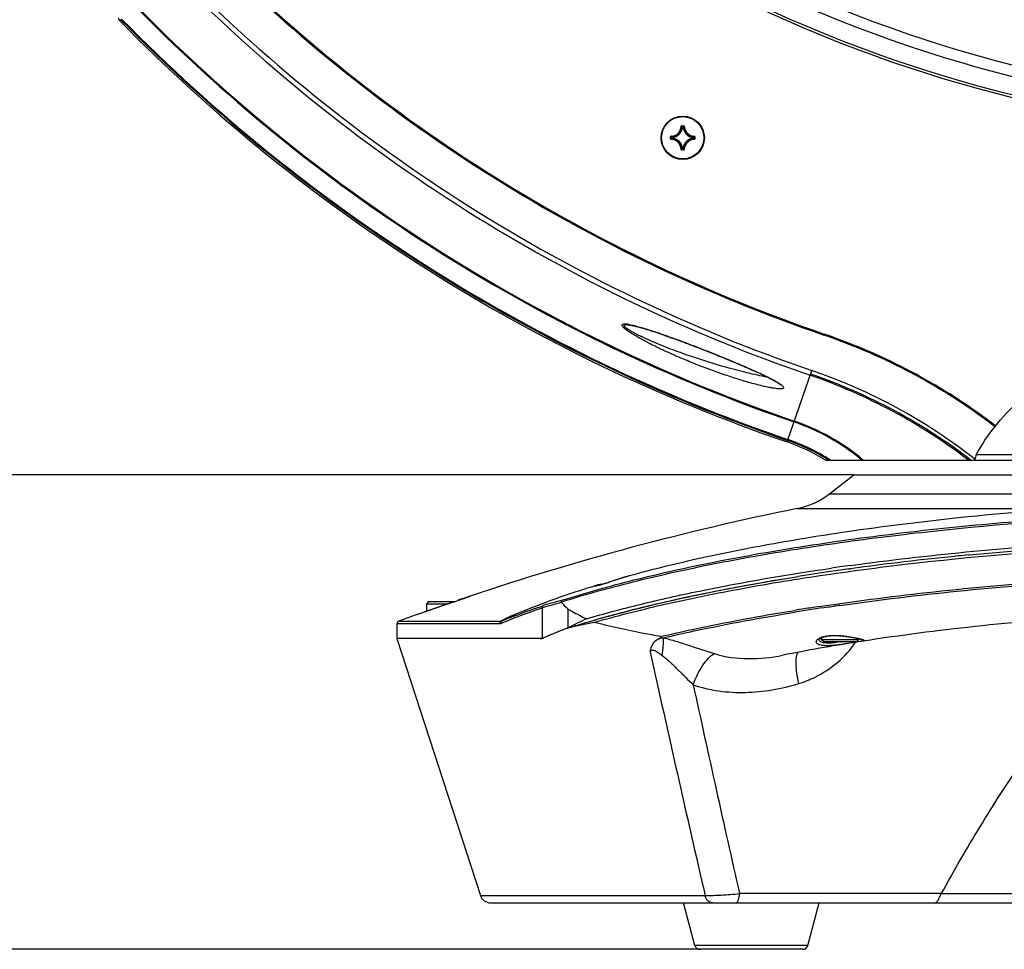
# Model space of a CAD drawing. Header units: millimetres. Extents: x 0 to 420, y 0 to 297.
# Tile 38 of 150: x 53 to 91, y 126 to 161. Entities that reach past the tile are written whole.
import ezdxf

# ---------------------------------------------------------------- set-up
doc = ezdxf.new("R2010")
doc.units = ezdxf.units.MM
doc.header["$LTSCALE"] = 23.1
doc.layers.get('0').update_dxf_attribs({"linetype": 'CONTINUOUS'})
for name, color, linetype in [('02___PRT_ALL_AXES', 7, 'CONTINUOUS'), ('03___PRT_ALL_CURVES', 7, 'CONTINUOUS'), ('06___PRT_ALL_SURFS', 7, 'CONTINUOUS'), ('AXES', 7, 'CONTINUOUS'), ('DIM_PILOTEES', 7, 'CONTINUOUS'), ('FASEN', 7, 'CONTINUOUS')]:
    doc.layers.add(name, color=color, linetype=linetype)
doc.styles.get("Standard").update_dxf_attribs({"font": 'txt', "width": 0.7})
doc.dimstyles.new('DIMSTYLE_1', dxfattribs={"dimtxt": 2.5, "dimasz": 3.5, "dimexe": 2, "dimexo": 0, "dimtad": 1, "dimdec": 0, "dimlfac": 5, "dimdsep": 46, "dimtxsty": 'Standard', "dimblk": '_FILLED', "dimblk1": '_FILLED', "dimblk2": '_FILLED', "dimcen": 0, "dimazin": 2, "dimtp": 0.3, "dimtm": 0.3, "dimtfac": 1, "dimtdec": 0, "dimtofl": 0, "dimtmove": 0, "dimatfit": 3, "dimldrblk": '_FILLED', "dimfxl": 0, "dimtolj": 1, "dimarcsym": 0})
doc.dimstyles.new('DIMSTYLE_2', dxfattribs={"dimtxt": 2.5, "dimasz": 3.5, "dimexe": 2, "dimexo": 0, "dimtad": 1, "dimdec": 0, "dimlfac": 5, "dimdsep": 46, "dimtxsty": 'Standard', "dimblk": '_FILLED', "dimblk1": '_FILLED', "dimblk2": '_FILLED', "dimcen": 0, "dimazin": 2, "dimtp": 0.8, "dimtm": 0.8, "dimtfac": 1, "dimtdec": 0, "dimtofl": 0, "dimtmove": 0, "dimatfit": 3, "dimldrblk": '_FILLED', "dimfxl": 0, "dimtolj": 1, "dimarcsym": 0})

# ---------------------------------------------------------------- blocks, each defined once
blk = doc.blocks.new('_FILLED')
at = {"color": 0, "linetype": 'ByBlock'}
blk.add_solid([(0, 0), (-1, 0.143), (-1, -0.143)], dxfattribs=at)
blk = doc.blocks.new('*D1')
at = {"layer": 'DIM_PILOTEES', "color": 2, "linetype": 'Continuous'}
for p, q in [((85.037, 144.193), (45.133, 144.193)), ((47.133, 144.193), (47.133, 135.213)), ((47.133, 126.233), (47.133, 135.213)), ((79.211, 126.233), (45.133, 126.233))]:
    blk.add_line(p, q, dxfattribs=at)
at = {"layer": 'DIM_PILOTEES', "color": 2, "linetype": 'Continuous', "xscale": 3.5, "yscale": 3.5, "zscale": 3.5}
for p, rotation in [((47.133, 144.193), 90), ((47.133, 126.233), 270)]:
    blk.add_blockref('_FILLED', p, dxfattribs=dict(at, rotation=rotation))
at = {"layer": 'DIM_PILOTEES', "color": 2, "linetype": 'Continuous', "insert": (44.008, 135.213), "char_height": 2.5, "width": 5.89286, "attachment_point": 2, "rotation": 90, "line_spacing_factor": 0.9}
blk.add_mtext('{\\ftxt;\\W0.0001;\\H0.0001;\\~}{\\ftxt;\\W1.5714285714;\\H2.5; }{\\ftxt;\\W0.0001;\\H0.0001;\\~}', dxfattribs=at)
blk = doc.blocks.new('*D2')
at = {"layer": 'DIM_PILOTEES', "color": 2, "linetype": 'Continuous'}
for p, q in [((67.557, 222.176), (40.133, 222.176)), ((42.133, 222.176), (42.133, 174.205)), ((42.133, 126.233), (42.133, 174.205)), ((81.157, 126.233), (40.133, 126.233))]:
    blk.add_line(p, q, dxfattribs=at)
at = {"layer": 'DIM_PILOTEES', "color": 2, "linetype": 'Continuous', "xscale": 3.5, "yscale": 3.5, "zscale": 3.5}
for p, rotation in [((42.133, 222.176), 90), ((42.133, 126.233), 270)]:
    blk.add_blockref('_FILLED', p, dxfattribs=dict(at, rotation=rotation))
at = {"layer": 'DIM_PILOTEES', "color": 2, "linetype": 'Continuous', "insert": (39.008, 174.205), "char_height": 2.5, "width": 8.83929, "attachment_point": 2, "rotation": 90, "line_spacing_factor": 0.9}
blk.add_mtext('{\\ftxt;\\W0.0001;\\H0.0001;\\~}{\\ftxt;\\W2.3571428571;\\H2.5; }{\\ftxt;\\W0.0001;\\H0.0001;\\~}', dxfattribs=at)
blk = doc.blocks.new('*D3')
at = {"layer": 'DIM_PILOTEES', "color": 2, "linetype": 'Continuous'}
for p, q in [((104.057, 254.425), (35.133, 254.425)), ((37.133, 254.425), (37.133, 190.329)), ((37.133, 126.233), (37.133, 190.329)), ((79.211, 126.233), (35.133, 126.233))]:
    blk.add_line(p, q, dxfattribs=at)
at = {"layer": 'DIM_PILOTEES', "color": 2, "linetype": 'Continuous', "xscale": 3.5, "yscale": 3.5, "zscale": 3.5}
for p, rotation in [((37.133, 254.425), 90), ((37.133, 126.233), 270)]:
    blk.add_blockref('_FILLED', p, dxfattribs=dict(at, rotation=rotation))
at = {"layer": 'DIM_PILOTEES', "color": 2, "linetype": 'Continuous', "insert": (34.008, 190.329), "char_height": 2.5, "width": 8.03571, "attachment_point": 2, "rotation": 90, "line_spacing_factor": 0.9}
blk.add_mtext('{\\ftxt;\\W0.0001;\\H0.0001;\\~}{\\ftxt;\\W2.1428571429;\\H2.5; }{\\ftxt;\\W0.0001;\\H0.0001;\\~}', dxfattribs=at)

msp = doc.modelspace()

# ---------------------------------------------------------------- linework, layer by layer
at = {"color": 7, "linetype": 'Continuous'}
for p, q in [((57.2969, 161.4244), (57.2464, 161.3879)), ((57.2466, 161.3881), (57.2464, 161.3879)), ((78.4978, 157.3931), (78.5077, 157.3928)), ((78.5177, 157.4125), (78.5177, 157.4025)), ((78.5177, 157.4125), (78.5965, 157.4125)), ((78.5177, 157.4025), (78.5965, 157.4025)), ((78.549, 157.3591), (78.5391, 157.3601)), ((78.549, 157.3591), (78.549, 157.3691)), ((78.549, 157.3691), (78.5651, 157.3691)), ((78.5491, 157.3591), (78.5651, 157.3591)), ((78.5651, 157.3591), (78.5651, 157.3691)), ((78.5651, 157.3591), (78.575, 157.3601)), ((78.5965, 157.4125), (78.5965, 157.4025)), ((78.6164, 157.3931), (78.6064, 157.3928)), ((78.0979, 156.9139), (78.0979, 156.9927)), ((78.0979, 156.9927), (78.1079, 156.9927)), ((78.0979, 156.9139), (78.1079, 156.9139)), ((78.1079, 156.9139), (78.1079, 156.9927)), ((78.1173, 157.0126), (78.1176, 157.0026)), ((78.1173, 156.894), (78.1176, 156.904)), ((78.1413, 156.9453), (78.1413, 156.9613)), ((78.1512, 156.9613), (78.1413, 156.9613)), ((78.1512, 156.9453), (78.1413, 156.9453)), ((78.1512, 156.9613), (78.1502, 156.9713)), ((78.1512, 156.9453), (78.1502, 156.9354)), ((78.1512, 156.9453), (78.1512, 156.9613)), ((78.9629, 156.9613), (78.9639, 156.9713)), ((78.9629, 156.9613), (78.9629, 156.9453)), ((78.9629, 156.9613), (78.9729, 156.9613)), ((78.9629, 156.9453), (78.9639, 156.9354)), ((78.9629, 156.9453), (78.9729, 156.9453)), ((78.9729, 156.9613), (78.9729, 156.9453)), ((78.9968, 157.0126), (78.9966, 157.0026)), ((78.9968, 156.894), (78.9966, 156.904)), ((79.0063, 156.9927), (79.0063, 156.9139)), ((79.0162, 156.9927), (79.0063, 156.9927)), ((79.0162, 156.9139), (79.0063, 156.9139)), ((79.0162, 156.9927), (79.0162, 156.9139)), ((78.4978, 156.5135), (78.5077, 156.5138)), ((78.5177, 156.4941), (78.5177, 156.5041)), ((78.5965, 156.5041), (78.5177, 156.5041)), ((78.549, 156.5475), (78.5391, 156.5465)), ((78.549, 156.5475), (78.549, 156.5375)), ((78.5651, 156.5375), (78.549, 156.5375)), ((78.5651, 156.5475), (78.5491, 156.5475)), ((78.5651, 156.5475), (78.5651, 156.5375)), ((78.5651, 156.5475), (78.575, 156.5465)), ((78.5965, 156.4941), (78.5965, 156.5041)), ((78.6164, 156.5135), (78.6064, 156.5138)), ((78.5965, 156.4941), (78.5177, 156.4941)), ((80.1874, 148.588), (80.2449, 148.5644)), ((80.2449, 148.5644), (80.3264, 148.5307)), ((80.3264, 148.5307), (80.4067, 148.4973)), ((80.4067, 148.4973), (80.4858, 148.4643)), ((80.4858, 148.4643), (80.5635, 148.4317)), ((82.5071, 145.4377), (83.4365, 148.1449)), ((117.45, 144.9533), (89.6641, 144.9533)), ((83.9583, 144.7533), (123.1547, 144.7533)), ((89.6086, 144.7533), (89.6086, 144.7771)), ((89.6116, 144.7869), (89.6144, 144.7847)), ((89.612, 144.7874), (89.6148, 144.7852)), ((84.1133, 143.481), (85.0371, 144.1933)), ((85.0371, 144.1933), (122.0771, 144.1933)), ((84.1133, 143.481), (98.6547, 143.481)), ((82.878, 142.9167), (92.9578, 142.9167)), ((89.3753, 141.1613), (89.4223, 141.1659)), ((89.3759, 141.1616), (89.4233, 141.1662)), ((89.3762, 141.1615), (89.4281, 141.1667)), ((89.3763, 141.1608), (89.4234, 141.1653)), ((89.4223, 141.1659), (89.5501, 141.1782)), ((89.4281, 141.1667), (89.5507, 141.1785)), ((84.8487, 140.632), (84.9078, 140.6402)), ((84.8495, 140.6324), (84.9087, 140.6405)), ((84.8498, 140.6322), (84.9094, 140.6402)), ((84.85, 140.6315), (84.9094, 140.6396)), ((84.9053, 140.7641), (84.9184, 140.7659)), ((84.9053, 140.7641), (84.9185, 140.7658)), ((75.718, 140.111), (75.679, 140.0984)), ((75.7589, 140.1244), (75.718, 140.111)), ((75.8015, 140.1384), (75.7589, 140.1244)), ((75.8458, 140.1531), (75.8015, 140.1384)), ((76.0148, 140.2092), (75.8458, 140.1531)), ((76.0669, 140.2263), (76.0148, 140.2092)), ((76.5411, 140.3714), (76.5327, 140.3691)), ((82.9194, 140.3464), (82.931, 140.3483)), ((82.9196, 140.3464), (82.931, 140.3483)), ((75.2723, 140.0036), (75.2725, 140.0037)), ((75.679, 140.0984), (75.6418, 140.0865)), ((68.5376, 138.9199), (69.9149, 139.3974)), ((69.8644, 139.38), (69.7981, 139.357)), ((69.8644, 139.38), (70.4819, 139.5933)), ((70.4819, 139.5933), (70.5135, 139.6043)), ((70.4819, 139.5933), (70.5136, 139.6043)), ((70.5135, 139.6043), (70.5138, 139.6043)), ((70.5136, 139.6043), (70.5157, 139.605)), ((70.5138, 139.6043), (70.5157, 139.605)), ((68.8571, 139.3173), (68.8571, 139.0309)), ((69.0047, 139.0821), (69.0661, 139.1034)), ((69.244, 139.1651), (69.1776, 139.1421)), ((69.381, 139.2126), (69.244, 139.1651)), ((69.3328, 139.1959), (69.4029, 139.2202)), ((69.5211, 139.2611), (69.381, 139.2126)), ((69.4735, 139.2447), (69.5442, 139.2691)), ((69.6145, 139.2935), (69.684, 139.3175)), ((73.2366, 139.1566), (73.2366, 138.0046)), ((74.2093, 139.1219), (74.2093, 138.3989)), ((83.7101, 139.207), (83.8138, 139.2226)), ((84.0642, 139.1881), (84.1163, 139.1958)), ((84.0651, 139.1878), (84.1175, 139.1953)), ((84.1163, 139.1958), (84.2937, 139.2216)), ((68.5277, 138.9165), (67.8067, 138.6556)), ((67.8067, 138.6556), (71.6886, 138.6556)), ((68.5277, 138.9165), (68.5474, 138.9233)), ((68.5277, 138.9165), (68.5299, 138.9172)), ((72.0057, 138.8165), (72.0056, 138.8165)), ((67.7411, 138.5616), (67.7411, 137.9974)), ((67.7411, 138.5616), (71.6301, 138.5616)), ((74.1978, 138.3921), (74.2093, 138.3989)), ((74.1978, 138.3921), (74.2144, 138.3973)), ((74.1978, 138.3921), (74.2147, 138.3972)), ((74.2093, 138.3989), (74.213, 138.4008)), ((73.2366, 137.9974), (67.7411, 137.9974)), ((73.2954, 138.024), (73.2985, 138.024)), ((83.8143, 137.9533), (83.8143, 138.0332)), ((85.2143, 137.9533), (85.2143, 137.9939)), ((84.5226, 137.8683), (84.5153, 137.8671)), ((85.146, 137.8627), (85.1006, 137.8554)), ((82.3468, 137.3664), (82.3469, 137.3665)), ((70.9018, 128.2697), (79.4031, 128.2697)), ((88.3421, 128.3411), (80.7054, 128.3411)), ((88.3421, 128.3411), (88.3433, 128.3433)), ((88.3433, 128.3433), (93.9028, 128.3433)), ((71.2822, 127.9933), (135.8319, 127.9933)), ((79.0176, 126.382), (78.5898, 127.9933)), ((83.2965, 126.382), (83.7243, 127.9933)), ((83.2965, 126.382), (79.0176, 126.382)), ((83.1032, 126.2333), (79.2109, 126.2333))]:
    msp.add_line(p, q, dxfattribs=at)
for points in [[(57.2969, 161.4244), (57.2714, 161.4061), (57.2543, 161.3936)], [(76.4557, 149.8803), (76.4631, 149.88), (76.4759, 149.8792), (76.4904, 149.8779), (76.5062, 149.8761), (76.5234, 149.8739), (76.5417, 149.8712), (76.5611, 149.8681), (76.5815, 149.8645), (76.6028, 149.8606), (76.625, 149.8562), (76.648, 149.8515), (76.6717, 149.8464), (76.6961, 149.8409), (76.7213, 149.8351), (76.747, 149.8289), (76.7734, 149.8224), (76.8004, 149.8156), (76.828, 149.8085), (76.856, 149.801), (76.8846, 149.7934), (76.9137, 149.7854), (76.9432, 149.7771), (76.9732, 149.7686), (77.0036, 149.7599), (77.0344, 149.7509), (77.0656, 149.7417), (77.0972, 149.7323), (77.1291, 149.7226), (77.1614, 149.7128), (77.194, 149.7027), (77.2269, 149.6924), (77.2602, 149.682), (77.2937, 149.6713), (77.3275, 149.6605), (77.3616, 149.6495), (77.396, 149.6383), (77.4306, 149.627), (77.4655, 149.6155), (77.5007, 149.6038), (77.5361, 149.592), (77.5719, 149.58), (77.608, 149.5678), (77.6445, 149.5553), (77.6815, 149.5427), (77.7189, 149.5299), (77.7567, 149.5168), (77.7951, 149.5035), (77.8341, 149.4899), (77.8736, 149.476), (77.9137, 149.4619), (77.9544, 149.4475), (77.9958, 149.4328), (78.038, 149.4177), (78.0808, 149.4024), (78.1245, 149.3867), (78.169, 149.3706), (78.2145, 149.3541), (78.2613, 149.337), (78.3091, 149.3195), (78.3582, 149.3015), (78.4083, 149.283), (78.4594, 149.2641), (78.5115, 149.2447), (78.5645, 149.225), (78.6183, 149.2048), (78.6728, 149.1843), (78.7281, 149.1635), (78.7839, 149.1423), (78.8404, 149.1209), (78.8974, 149.0991), (78.9549, 149.0771), (79.013, 149.0548), (79.0718, 149.0322), (79.1311, 149.0092), (79.1911, 148.9859), (79.2518, 148.9623), (79.3132, 148.9383), (79.3754, 148.914), (79.4383, 148.8892), (79.502, 148.8641), (79.5665, 148.8386), (79.6318, 148.8126), (79.698, 148.7862), (79.7651, 148.7594), (79.8331, 148.7321), (79.902, 148.7043), (79.9718, 148.676), (80.0427, 148.6472), (80.1145, 148.6179), (80.1874, 148.588)], [(80.5635, 148.4317), (80.6398, 148.3994), (80.6774, 148.3835), (80.7147, 148.3676), (80.7516, 148.3519), (80.7881, 148.3362), (80.8243, 148.3207), (80.86, 148.3053), (80.8954, 148.2901), (80.9304, 148.2749), (80.9649, 148.2599), (80.9991, 148.245), (81.0328, 148.2302), (81.0662, 148.2156), (81.0991, 148.2011), (81.1315, 148.1867), (81.1635, 148.1725), (81.1951, 148.1584), (81.2262, 148.1445), (81.2569, 148.1307), (81.2871, 148.1171), (81.3169, 148.1036), (81.3462, 148.0903), (81.3751, 148.0771), (81.4036, 148.064), (81.4317, 148.0511), (81.4594, 148.0382), (81.4867, 148.0255), (81.5136, 148.0129), (81.5402, 148.0004), (81.5665, 147.988), (81.5924, 147.9757), (81.6179, 147.9635), (81.6432, 147.9514), (81.6681, 147.9394), (81.6927, 147.9274), (81.717, 147.9155), (81.741, 147.9037), (81.7645, 147.892), (81.7878, 147.8804), (81.8106, 147.8689), (81.8331, 147.8575), (81.8551, 147.8463), (81.8768, 147.8351), (81.8981, 147.824), (81.9189, 147.8131), (81.9393, 147.8023), (81.9592, 147.7916), (81.9787, 147.7811), (81.9976, 147.7707), (82.0162, 147.7605), (82.0342, 147.7504), (82.0517, 147.7405), (82.0687, 147.7307), (82.0851, 147.7211), (82.101, 147.7117), (82.1164, 147.7025), (82.1311, 147.6934), (82.1453, 147.6846), (82.1589, 147.676), (82.1718, 147.6676), (82.184, 147.6595), (82.1956, 147.6516), (82.2064, 147.6441), (82.2165, 147.6369), (82.2257, 147.63), (82.2341, 147.6236), (82.2417, 147.6176), (82.2482, 147.6121), (82.2538, 147.6073), (82.2584, 147.6032), (82.2618, 147.5999), (82.2641, 147.5975), (82.2649, 147.5966)], [(76.3454, 140.3148), (76.3208, 140.3073), (76.2911, 140.2982), (76.2617, 140.289), (76.2327, 140.2799), (76.2041, 140.2708), (76.1759, 140.2618), (76.148, 140.2528), (76.1206, 140.2439), (76.0669, 140.2263)], [(76.5326, 140.3691), (76.4635, 140.3497), (76.3891, 140.328), (76.3454, 140.3148)], [(75.3287, 140.0186), (75.3154, 140.0154), (75.3029, 140.0123), (75.2913, 140.0092), (75.2804, 140.0061), (75.2723, 140.0036)], [(75.6418, 140.0865), (75.6064, 140.0753), (75.5894, 140.07), (75.5728, 140.0649), (75.5568, 140.06), (75.5411, 140.0552), (75.526, 140.0507), (75.5113, 140.0463), (75.4971, 140.0422), (75.4834, 140.0382), (75.4701, 140.0344), (75.4574, 140.0308), (75.4451, 140.0274), (75.4333, 140.0242), (75.422, 140.0212), (75.4112, 140.0183), (75.4009, 140.0156), (75.391, 140.0131), (75.3817, 140.0108), (75.3728, 140.0087), (75.3644, 140.0067), (75.3565, 140.0049), (75.3491, 140.0032), (75.3422, 140.0017), (75.3358, 140.0004), (75.3299, 139.9992), (75.3245, 139.9981), (75.3197, 139.9972), (75.3153, 139.9964), (75.3115, 139.9958), (75.3082, 139.9953), (75.3055, 139.9949), (75.3033, 139.9946), (75.3019, 139.9944), (75.3013, 139.9944)], [(75.5407, 140.0551), (75.5224, 140.0527), (75.4974, 140.0492), (75.4738, 140.0457), (75.4514, 140.0423), (75.4304, 140.0388), (75.4106, 140.0353), (75.392, 140.0319), (75.3745, 140.0285), (75.3582, 140.0252), (75.3429, 140.0219), (75.3287, 140.0186)], [(69.684, 139.3175), (69.8193, 139.3644), (69.8844, 139.3869)], [(70.2121, 139.5002), (70.1614, 139.4827), (70.0507, 139.4444)], [(70.1207, 139.4686), (70.1726, 139.4865), (70.2213, 139.5034)], [(70.3783, 139.5576), (70.3425, 139.5452), (70.3028, 139.5315), (70.2121, 139.5002)], [(70.2667, 139.519), (70.3087, 139.5335), (70.3472, 139.5468), (70.382, 139.5588)], [(70.3783, 139.5576), (70.4399, 139.5788), (70.4629, 139.5868), (70.4819, 139.5933)], [(70.5056, 139.6015), (70.4951, 139.5979), (70.4802, 139.5928), (70.4611, 139.5862), (70.4377, 139.5781)], [(68.9344, 139.0577), (68.8805, 139.039), (68.7828, 139.0051)], [(68.8388, 139.0245), (68.8908, 139.0426), (68.9462, 139.0618)], [(69.1132, 139.1198), (69.051, 139.0982), (68.9344, 139.0577)], [(69.0661, 139.1034), (69.1959, 139.1484), (69.2637, 139.1719)], [(69.7302, 139.3335), (69.6611, 139.3096), (69.5211, 139.2611)], [(83.7138, 137.9636), (83.7139, 137.9637), (83.7157, 137.9668), (83.7202, 137.9727), (83.7276, 137.9804), (83.7378, 137.9893), (83.7508, 137.9989), (83.7662, 138.0089), (83.7841, 138.0188), (83.804, 138.0286), (83.8258, 138.0381), (83.8493, 138.0472), (83.8743, 138.0557), (83.9007, 138.0637), (83.9283, 138.0711), (83.9571, 138.0779), (83.9867, 138.084), (84.0172, 138.0895), (84.0483, 138.0943), (84.0801, 138.0984), (84.1123, 138.102), (84.1449, 138.1049), (84.1778, 138.1073), (84.2109, 138.109), (84.2442, 138.1102), (84.2774, 138.111), (84.3107, 138.1112), (84.3438, 138.1109), (84.3767, 138.1103), (84.4095, 138.1092), (84.4419, 138.1078), (84.474, 138.1061), (84.5057, 138.104), (84.5371, 138.1017), (84.5679, 138.0991), (84.5983, 138.0963), (84.6283, 138.0932), (84.6576, 138.0901), (84.6865, 138.0867), (84.7148, 138.0832), (84.7425, 138.0796), (84.7696, 138.076), (84.7962, 138.0722), (84.8221, 138.0684), (84.8475, 138.0645), (84.8722, 138.0606), (84.8964, 138.0567), (84.9199, 138.0527), (84.9427, 138.0488), (84.965, 138.0449), (84.9867, 138.041), (85.0077, 138.0371), (85.0281, 138.0332), (85.0478, 138.0294), (85.067, 138.0257), (85.0855, 138.0219), (85.1034, 138.0183), (85.1207, 138.0147), (85.1374, 138.0111), (85.1535, 138.0077), (85.1689, 138.0043), (85.1838, 138.001), (85.198, 137.9977), (85.2117, 137.9945), (85.2247, 137.9914), (85.2371, 137.9884), (85.2489, 137.9855), (85.2602, 137.9827), (85.2708, 137.9799), (85.2808, 137.9773), (85.2902, 137.9747), (85.299, 137.9722), (85.3072, 137.9699), (85.3148, 137.9676), (85.3218, 137.9655), (85.3281, 137.9634), (85.3337, 137.9615), (85.3387, 137.9598), (85.3429, 137.9582), (85.3464, 137.9568), (85.3491, 137.9557), (85.3498, 137.9554)]]:
    msp.add_lwpolyline(points, dxfattribs=at)
msp.add_circle((78.5571, 156.9533), 0.82, dxfattribs=at)
for centre, radius, start, end in [((103.5571, 209.1533), 51, 219.79717, 320.20283), ((103.5571, 209.1533), 51.4243, 220.30785, 319.69215), ((103.5571, 209.1533), 52.2, 221.04368, 318.95632), ((103.5571, 209.1533), 52.1, 221.07939, 318.92061), ((103.5571, 206.7533), 60.5477, 224.851025, 251.052391), ((103.5571, 206.7533), 60.5077, 224.863399, 251.052391), ((103.5571, 206.7533), 62.1548, 224.384466, 251.052391), ((103.5571, 206.7533), 61.9659, 224.384465, 251.052391), ((103.5571, 206.7533), 64.0261, 224.633781, 251.052391), ((103.5571, 206.7533), 63.9909, 224.633781, 251.052391), ((57.3893, 161.5278), 0.2, 189.48756, 224.40926), ((103.5571, 206.7533), 64.7666, 224.417453, 251.052391), ((103.5571, 206.7533), 64.7307, 224.417006, 251.052391), ((78.1071, 157.4033), 0.3908, 271.50113, 358.49886), ((78.1071, 157.4033), 0.4008, 271.50107, 358.49892), ((78.1071, 157.4033), 0.4342, 275.70588, 354.29412), ((78.1071, 157.4033), 0.4442, 275.70547, 354.29471), ((78.5177, 157.3925), 0.0199, 89.95331, 178.49632), ((77.6643, 156.5511), 1.1916, 42.76151, 44.93996), ((77.6318, 156.5399), 1.2365, 42.11664, 44.239), ((78.5491, 157.3591), 0.0101, 90.46116, 173.833), ((79.4823, 156.5399), 1.2365, 135.76099, 137.88337), ((79.0071, 157.4033), 0.4442, 185.70546, 264.2947), ((79.4499, 156.5511), 1.1917, 135.06013, 137.2384), ((79.0071, 157.4033), 0.4342, 185.70588, 264.29412), ((79.0071, 157.4033), 0.4008, 181.50107, 268.49892), ((79.0071, 157.4033), 0.3908, 181.50113, 268.49887), ((78.1178, 156.9139), 0.0199, 179.94591, 268.51539), ((78.9705, 157.8785), 1.2365, 225.76099, 227.88337), ((78.9705, 156.0281), 1.2365, 132.11664, 134.239), ((78.1071, 156.5033), 0.3908, 1.50114, 88.49886), ((78.9593, 157.8462), 1.1917, 225.06013, 227.2384), ((78.9593, 156.0605), 1.1916, 132.76151, 134.93996), ((78.1071, 156.5033), 0.4008, 1.50107, 88.49892), ((78.1513, 156.9613), 0.0101, 96.167, 179.53884), ((78.1071, 156.5033), 0.4342, 5.70588, 84.29412), ((78.1071, 156.5033), 0.4442, 5.70547, 84.2947), ((79.0071, 156.5033), 0.4442, 95.7054, 174.29463), ((79.0071, 156.5033), 0.4342, 95.70588, 174.29412), ((79.0071, 156.5033), 0.4008, 91.50108, 178.49892), ((79.0071, 156.5033), 0.3908, 91.50113, 178.49887), ((78.1549, 157.8461), 1.1916, 312.76151, 314.93996), ((78.1549, 156.0605), 1.1916, 45.06004, 47.23849), ((78.1436, 157.8785), 1.2365, 312.11664, 314.239), ((78.1436, 156.0281), 1.2365, 45.761, 47.88336), ((78.9963, 156.9927), 0.0199, 359.94602, 88.51498), ((78.9963, 156.9139), 0.0199, 271.4969, 0.04933), ((78.5177, 156.5141), 0.0199, 181.45488, 270.06559), ((77.6642, 157.3556), 1.1917, 315.06013, 317.2384), ((77.6318, 157.3667), 1.2365, 315.76099, 317.88337), ((79.4823, 157.3667), 1.2365, 222.11664, 224.239), ((79.4499, 157.3555), 1.1916, 222.76151, 224.93996), ((78.5965, 156.514), 0.0199, 269.92548, 358.56799), ((76.3251, 148.8817), 1.0256, 82.55259, 84.9048), ((76.2773, 148.5079), 1.4024, 81.065, 82.59282), ((76.5001, 127.9568), 21.1577, 52.54878, 71.03769), ((76.5807, 128.1771), 21.112, 51.88473, 71.05048), ((80.1385, 138.5248), 8.1096, 50.17801, 71.08332), ((80.1376, 138.5264), 8.1436, 49.87465, 71.07331), ((76.4826, 127.812), 22.9, 52.66663, 54.24711), ((76.4943, 127.8701), 22.886, 52.59726, 53.86426), ((80.1345, 138.5265), 7.3688, 57.67438, 71.05239), ((80.1345, 138.5265), 7.4047, 57.2381, 71.05239), ((99.6969, 141.6941), 10.5489, 162.00339, 163.00702), ((82.2814, 145.8568), 3, 281.469, 307.63498), ((103.5571, 40.9933), 104, 101.469, 108.524238), ((100.0466, 30.1901), 111.4828, 95.696735, 97.804542), ((100.0463, 30.204), 111.4691, 95.697552, 97.804932), ((101.4174, 17.4676), 124.2788, 95.560144, 95.74361), ((101.418, 17.4493), 124.2967, 95.559936, 95.742832), ((97.9359, 45.5833), 95.9457, 97.839219, 99.005052), ((97.9432, 45.5227), 96.0065, 97.839111, 98.99601), ((98.4791, 41.5482), 100.1401, 98.020094, 98.206649), ((98.7613, 39.5439), 102.1642, 97.794758, 98.019972), ((78.7277, 132.4827), 8.1864, 106.43825, 106.91888), ((78.5121, 133.2112), 7.4267, 106.20481, 106.43384), ((78.3594, 133.7376), 6.8786, 105.80886, 106.20681), ((78.1928, 134.326), 6.267, 105.36125, 105.80904), ((86.1486, 101.3269), 39.9502, 105.47153, 107.7586), ((75.4108, 139.5522), 0.4722, 107.0585, 107.2068), ((79.2422, 119.1381), 20.9009, 104.61594, 106.69884), ((79.1921, 119.5046), 20.6074, 104.59671, 106.68511), ((80.908, 146.0732), 9.6537, 224.03757, 226.06019), ((97.2178, 49.5186), 90.6998, 98.924996, 99.150857), ((97.5277, 47.6626), 92.5105, 98.368265, 99.157631), ((97.5896, 47.1502), 93.0972, 98.573979, 98.924913), ((98.4372, 41.5479), 98.6924, 98.11378, 98.239346), ((67.8411, 138.5616), 0.1, 110.1057, 180), ((79.2196, 120.7644), 19.4054, 111.78459, 112.78029), ((87.1425, 113.0145), 28.4892, 115.42549, 116.99032), ((82.6332, 116.421), 23.5347, 111.00351, 113.37627), ((84.2673, 94.1661), 45.3594, 101.53172, 102.80435), ((73.1611, 138.3897), 0.3923, 270.01154, 275.51962), ((73.1602, 138.3988), 0.4015, 275.51882, 279.13691), ((73.159, 138.4064), 0.4092, 279.13241, 280.91915), ((73.1677, 138.31), 0.313, 282.70157, 285.41068), ((73.1648, 138.3204), 0.3238, 285.41267, 288.21628), ((73.1585, 138.3391), 0.3436, 288.24524, 293.47805), ((83.6385, 105.6373), 32.9053, 100.18306, 100.43454), ((83.366, 145.3964), 7.6165, 278.73391, 278.97894), ((84.8697, 139.6482), 1.6935, 281.75377, 282.03593), ((1104.2506, 364.2059), 1051.655, 192.4493032, 192.9645103), ((1130.1898, 365.1419), 1075.8681, 192.2837434, 192.7150315), ((71.2822, 128.3933), 0.4, 198, 270), ((79.2109, 126.4333), 0.2, 194.86828, 270), ((83.1032, 126.4333), 0.2, 270, 345.13172)]:
    msp.add_arc(centre, radius, start, end, dxfattribs=at)
msp.add_ellipse((103.5571, 134.1309), major_axis=(34.4584, 0), ratio=0.2361609, start_param=8.8728836, end_param=8.92967, dxfattribs=at)
for points, knots in [([(78.5077, 157.3928), (78.5078, 157.3953), (78.5099, 157.4005), (78.5152, 157.4025), (78.5177, 157.4025)], [0, 0, 0, 0, 0.500008, 1, 1, 1, 1]), ([(78.5651, 157.3691), (78.5675, 157.3691), (78.5724, 157.3672), (78.5748, 157.3625), (78.575, 157.3601)], [0, 0, 0, 0, 0.4999439, 1, 1, 1, 1]), ([(78.6164, 157.3931), (78.6162, 157.3981), (78.6119, 157.4084), (78.6015, 157.4125), (78.5965, 157.4125)], [0, 0, 0, 0, 0.4999908, 1, 1, 1, 1]), ([(78.5965, 157.4025), (78.599, 157.4025), (78.6042, 157.4005), (78.6064, 157.3953), (78.6064, 157.3928)], [0, 0, 0, 0, 0.5000089, 1, 1, 1, 1]), ([(78.1173, 157.0126), (78.1123, 157.0125), (78.102, 157.0081), (78.0979, 156.9977), (78.0979, 156.9927)], [0, 0, 0, 0, 0.4999952, 1, 1, 1, 1]), ([(78.1079, 156.9927), (78.1079, 156.9952), (78.1099, 157.0004), (78.1151, 157.0026), (78.1176, 157.0026)], [0, 0, 0, 0, 0.5000089, 1, 1, 1, 1]), ([(78.1176, 156.904), (78.1151, 156.904), (78.1099, 156.9062), (78.1079, 156.9114), (78.1079, 156.9139)], [0, 0, 0, 0, 0.500008, 1, 1, 1, 1]), ([(78.1502, 156.9354), (78.1479, 156.9356), (78.1432, 156.938), (78.1413, 156.9429), (78.1413, 156.9453)], [0, 0, 0, 0, 0.5000561, 1, 1, 1, 1]), ([(78.9639, 156.9713), (78.9663, 156.971), (78.971, 156.9687), (78.9729, 156.9637), (78.9729, 156.9613)], [0, 0, 0, 0, 0.5000561, 1, 1, 1, 1]), ([(78.9729, 156.9453), (78.9729, 156.9429), (78.971, 156.938), (78.9663, 156.9356), (78.9639, 156.9354)], [0, 0, 0, 0, 0.4999439, 1, 1, 1, 1]), ([(78.9966, 157.0026), (78.9991, 157.0026), (79.0043, 157.0004), (79.0063, 156.9952), (79.0063, 156.9927)], [0, 0, 0, 0, 0.500008, 1, 1, 1, 1]), ([(79.0063, 156.9139), (79.0063, 156.9114), (79.0043, 156.9062), (78.9991, 156.904), (78.9966, 156.904)], [0, 0, 0, 0, 0.5000088, 1, 1, 1, 1]), ([(78.5177, 156.5041), (78.5152, 156.5041), (78.5099, 156.5061), (78.5078, 156.5113), (78.5077, 156.5138)], [0, 0, 0, 0, 0.5000089, 1, 1, 1, 1]), ([(78.549, 156.5375), (78.5466, 156.5375), (78.5417, 156.5394), (78.5394, 156.5441), (78.5391, 156.5465)], [0, 0, 0, 0, 0.4999439, 1, 1, 1, 1]), ([(78.575, 156.5465), (78.5748, 156.5441), (78.5724, 156.5394), (78.5675, 156.5375), (78.5651, 156.5375)], [0, 0, 0, 0, 0.5000561, 1, 1, 1, 1]), ([(78.6064, 156.5138), (78.6064, 156.5113), (78.6042, 156.5061), (78.599, 156.5041), (78.5965, 156.5041)], [0, 0, 0, 0, 0.5000081, 1, 1, 1, 1]), ([(78.5835, 148.5739), (78.4513, 148.6295), (78.1881, 148.7431), (77.7976, 148.9209), (77.4143, 149.1059), (77.1028, 149.267), (76.8627, 149.4), (76.644, 149.529), (76.4505, 149.6537), (76.3125, 149.7719), (76.2695, 149.8286), (76.2591, 149.8599), (76.2658, 149.8792), (76.2809, 149.8941), (76.3131, 149.9039), (76.3605, 149.907), (76.3965, 149.905), (76.4162, 149.9032)], [0, 0, 0, 0, 0.1508873, 0.3015476, 0.451226, 0.5984792, 0.6703022, 0.7399496, 0.8653751, 0.9126456, 0.9291772, 0.9404655, 0.9450692, 0.9498964, 0.9622387, 0.9791281, 1, 1, 1, 1]), ([(78.6536, 148.7533), (78.5294, 148.7972), (78.282, 148.887), (77.9137, 149.0279), (77.5501, 149.1755), (77.252, 149.3047), (77.0193, 149.4123), (76.8507, 149.4943), (76.7151, 149.5647), (76.6121, 149.6222), (76.5402, 149.6647), (76.4745, 149.7067), (76.4177, 149.7475), (76.3781, 149.7808), (76.355, 149.8069), (76.3416, 149.8262), (76.3347, 149.8546), (76.3651, 149.8755), (76.4053, 149.8804), (76.4375, 149.881), (76.4556, 149.8803)], [0, 0, 0, 0, 0.145717, 0.2913386, 0.4364001, 0.5800248, 0.6507627, 0.7202073, 0.7874833, 0.8198151, 0.8508109, 0.8798845, 0.9061199, 0.9281489, 0.9370764, 0.9443928, 0.9546167, 0.9646677, 0.9798739, 1, 1, 1, 1]), ([(76.4951, 149.8933), (76.5592, 149.8833), (76.6937, 149.8546), (76.978, 149.78), (77.3544, 149.6633), (77.8196, 149.5055), (78.4604, 149.2753), (79.2698, 148.9674), (79.9163, 148.7087), (80.24, 148.5753)], [0, 0, 0, 0, 0.0490192, 0.103644, 0.2218269, 0.3463992, 0.4744151, 0.7357819, 1, 1, 1, 1]), ([(81.7616, 147.8934), (81.5065, 147.938), (80.9906, 148.0505), (79.9498, 148.3231), (79.1705, 148.5705), (78.6536, 148.7533)], [0, 0, 0, 0, 0.2407818, 0.4903571, 1, 1, 1, 1]), ([(82.3048, 147.5896), (82.3161, 147.5803), (82.3365, 147.5622), (82.3643, 147.5323), (82.3834, 147.4951), (82.3629, 147.4686), (82.3386, 147.4584), (82.3067, 147.4517), (82.2679, 147.4487), (82.2236, 147.4486), (82.1566, 147.452), (82.066, 147.4617), (81.9515, 147.4792), (81.7881, 147.5092), (81.5761, 147.5558), (81.316, 147.6211), (81.05, 147.6943), (80.7803, 147.7738), (80.5081, 147.8588), (80.1417, 147.9792), (79.682, 148.1404), (79.1313, 148.3488), (78.7659, 148.4972), (78.5835, 148.5739)], [0, 0, 0, 0, 0.0106979, 0.0195234, 0.0309916, 0.0358331, 0.0420256, 0.0499743, 0.0595186, 0.0703756, 0.0822826, 0.1084462, 0.1368352, 0.1667532, 0.2296283, 0.2951548, 0.3624126, 0.4308969, 0.5003008, 0.5704219, 0.7122768, 0.8556658, 1, 1, 1, 1]), ([(80.24, 148.5753), (80.4208, 148.5008), (80.7798, 148.3505), (81.2236, 148.1565), (81.5702, 147.9968), (81.8194, 147.8762), (82.0503, 147.7554), (82.1951, 147.6699), (82.2595, 147.624)], [0, 0, 0, 0, 0.262524, 0.5223921, 0.6501013, 0.7748499, 0.8939075, 1, 1, 1, 1]), ([(82.2595, 147.624), (82.2635, 147.6212), (82.2789, 147.61), (82.294, 147.5985), (82.3048, 147.5896)], [0, 0, 0, 0, 0.2609034, 1, 1, 1, 1]), ([(89.6641, 144.9533), (89.867, 145.3325), (90.3465, 146.0534), (90.945, 146.6772), (91.2662, 146.9633)], [0, 0, 0, 0, 0.4999492, 1, 1, 1, 1]), ([(73.9988, 139.4469), (74.8935, 139.7337), (76.8166, 140.2704), (79.8978, 140.9496), (83.3107, 141.5423), (87.0077, 142.0395), (90.9371, 142.434), (96.4755, 142.8194), (103.5571, 143.0074), (110.6386, 142.8194), (116.177, 142.434), (120.1065, 142.0395), (123.8035, 141.5423), (127.2164, 140.9496), (130.2975, 140.2704), (132.2207, 139.7337), (133.1154, 139.4469)], [0, 0, 0, 0, 0.0471966, 0.1002127, 0.158437, 0.2211518, 0.2875558, 0.3567824, 0.5000002, 0.6432179, 0.7124445, 0.7788484, 0.8415633, 0.8997874, 0.9528025, 1, 1, 1, 1]), ([(75.4916, 139.8294), (76.3898, 140.0791), (78.2934, 140.547), (81.3064, 141.1422), (84.5882, 141.6591), (89.3769, 142.2481), (95.7257, 142.7344), (103.5576, 142.9287), (111.3895, 142.7344), (117.7382, 142.248), (122.5269, 141.659), (125.8086, 141.1421), (128.8215, 140.5469), (130.725, 140.0789), (131.6232, 139.8292)], [0, 0, 0, 0, 0.049409, 0.1038392, 0.1627301, 0.2254464, 0.3595138, 0.500004, 0.6404937, 0.7745598, 0.8372751, 0.8961649, 0.9505933, 1, 1, 1, 1]), ([(75.1995, 138.6099), (76.0492, 138.8523), (77.8496, 139.3085), (80.6996, 139.8938), (83.805, 140.4078), (88.3463, 141.0039), (94.3911, 141.5192), (101.8909, 141.7779), (109.4648, 141.6765), (115.6649, 141.2903), (120.4025, 140.7952), (123.7035, 140.3487), (126.7793, 139.8256), (128.7423, 139.4119), (129.6786, 139.1904)], [0, 0, 0, 0, 0.0482862, 0.1014347, 0.1589456, 0.2202495, 0.3516792, 0.4902673, 0.6301592, 0.7654317, 0.8295494, 0.8904198, 0.9474238, 1, 1, 1, 1]), ([(84.9184, 140.7659), (86.367, 140.964), (89.3534, 141.3087), (93.9434, 141.6729), (98.7066, 141.8942), (103.5571, 141.9685), (108.4076, 141.8942), (113.1707, 141.6729), (117.7607, 141.3087), (120.7471, 140.964), (122.1957, 140.7659)], [0, 0, 0, 0, 0.1173534, 0.2412138, 0.3694909, 0.5, 0.6305091, 0.7587862, 0.8826466, 1, 1, 1, 1]), ([(89.5501, 141.1782), (91.8332, 141.3972), (96.4996, 141.7184), (103.5571, 141.8763), (110.6145, 141.7184), (115.281, 141.3972), (117.564, 141.1782)], [0, 0, 0, 0, 0.2452825, 0.5, 0.7547175, 1, 1, 1, 1]), ([(89.5507, 141.1785), (91.8336, 141.3976), (96.4999, 141.7187), (103.5571, 141.8766), (110.6142, 141.7187), (115.2805, 141.3976), (117.5634, 141.1785)], [0, 0, 0, 0, 0.2452821, 0.5, 0.7547179, 1, 1, 1, 1]), ([(74.9111, 138.7444), (75.5862, 138.9421), (77.005, 139.3198), (80.088, 140.0104), (82.5109, 140.4214), (84.1847, 140.6628)], [0, 0, 0, 0, 0.2227034, 0.4646237, 1, 1, 1, 1]), ([(83.8138, 139.2226), (85.228, 139.4343), (88.1539, 139.806), (92.6668, 140.21), (97.3777, 140.4725), (100.5763, 140.5494), (102.1935, 140.5634)], [0, 0, 0, 0, 0.2326033, 0.4796377, 0.736909, 1, 1, 1, 1]), ([(84.5078, 139.2524), (85.9806, 139.4624), (89.0239, 139.8274), (93.7098, 140.2128), (98.5855, 140.4472), (103.5569, 140.5259), (108.5283, 140.4472), (113.4039, 140.2129), (118.0899, 139.8274), (121.1332, 139.4624), (122.606, 139.2524)], [0, 0, 0, 0, 0.1168084, 0.2405837, 0.3690941, 0.4999992, 0.6309043, 0.7594151, 0.8831909, 1, 1, 1, 1]), ([(74.2146, 138.3975), (74.8431, 138.5957), (76.1678, 138.9753), (79.0606, 139.675), (81.3409, 140.0961), (82.9194, 140.3464)], [0, 0, 0, 0, 0.2214588, 0.4628869, 1, 1, 1, 1]), ([(76.3453, 140.3147), (76.1412, 140.2527), (75.8586, 140.155), (75.5174, 140.0453), (75.3774, 140.0063), (75.3191, 139.9937)], [0, 0, 0, 0, 0.5950552, 0.8336611, 1, 1, 1, 1]), ([(76.1256, 138.9492), (77.1857, 139.23), (79.4406, 139.7488), (81.7176, 140.156), (82.9184, 140.3464)], [0, 0, 0, 0, 0.4742562, 1, 1, 1, 1]), ([(75.3191, 139.9937), (75.3083, 139.9914), (75.2893, 139.9876), (75.2643, 139.9837), (75.2482, 139.9821), (75.2389, 139.9822), (75.2351, 139.9828), (75.2322, 139.9838), (75.2321, 139.9864), (75.2346, 139.9884), (75.2404, 139.9922), (75.2531, 139.9973), (75.2643, 140.0012), (75.2711, 140.0033)], [0, 0, 0, 0, 0.2489171, 0.4396685, 0.5716913, 0.6158977, 0.6460757, 0.6637538, 0.6761391, 0.696749, 0.7301189, 0.8377352, 1, 1, 1, 1]), ([(73.9636, 139.3734), (73.9635, 139.3722), (73.9639, 139.3682), (73.9662, 139.3646), (73.9681, 139.3626)], [0, 0, 0, 0, 0.2992335, 1, 1, 1, 1]), ([(73.9636, 139.3734), (73.9638, 139.388), (73.9697, 139.4162), (73.9879, 139.4391), (73.9988, 139.4469)], [0, 0, 0, 0, 0.5217977, 1, 1, 1, 1]), ([(71.665, 138.5688), (71.7876, 138.6202), (72.3058, 138.8309), (72.8323, 139.021), (73.2366, 139.1566)], [0, 0, 0, 0, 0.2377113, 1, 1, 1, 1]), ([(72.0178, 138.7841), (72.1175, 138.8239), (72.5334, 138.9864), (72.9541, 139.1363), (73.2755, 139.2444)], [0, 0, 0, 0, 0.2404494, 1, 1, 1, 1]), ([(73.2366, 139.1565), (73.2366, 139.1654), (73.236, 139.183), (73.2458, 139.2153), (73.2621, 139.2358), (73.2755, 139.2444)], [0, 0, 0, 0, 0.265757, 0.5227468, 1, 1, 1, 1]), ([(74.2093, 139.1219), (74.266, 139.0882), (74.4959, 138.9551), (74.7315, 138.8318), (74.9111, 138.7444)], [0, 0, 0, 0, 0.2481361, 1, 1, 1, 1]), ([(77.7202, 138.0747), (78.1167, 138.1678), (79.7983, 138.544), (81.4943, 138.8548), (82.7934, 139.0641)], [0, 0, 0, 0, 0.2363374, 1, 1, 1, 1]), ([(77.8211, 138.0243), (78.211, 138.1154), (79.8632, 138.4832), (81.529, 138.7883), (82.8046, 138.994)], [0, 0, 0, 0, 0.236608, 1, 1, 1, 1]), ([(71.6886, 138.6556), (71.6713, 138.6485), (71.6404, 138.6209), (71.6301, 138.5815), (71.6301, 138.5616)], [0, 0, 0, 0, 0.4850793, 1, 1, 1, 1]), ([(71.7058, 138.6562), (71.6919, 138.6479), (71.6685, 138.6209), (71.6635, 138.586), (71.665, 138.5688)], [0, 0, 0, 0, 0.4826292, 1, 1, 1, 1]), ([(72.0238, 138.8277), (71.9577, 138.7999), (71.8431, 138.7479), (71.7334, 138.6857), (71.6886, 138.6556)], [0, 0, 0, 0, 0.5700091, 1, 1, 1, 1]), ([(72.0056, 138.8165), (71.9455, 138.7904), (71.8427, 138.7421), (71.7448, 138.684), (71.7058, 138.6562)], [0, 0, 0, 0, 0.5775227, 1, 1, 1, 1]), ([(72.1888, 138.8928), (72.1745, 138.8875), (72.1191, 138.8666), (72.0642, 138.8447), (72.0238, 138.8277)], [0, 0, 0, 0, 0.2580993, 1, 1, 1, 1]), ([(74.2144, 138.3973), (74.3669, 138.4454), (75.0007, 138.6407), (75.6392, 138.8204), (76.1256, 138.9492)], [0, 0, 0, 0, 0.2411975, 1, 1, 1, 1]), ([(77.7202, 138.0747), (77.5022, 138.1127), (76.6571, 138.267), (75.8171, 138.451), (75.1995, 138.6099)], [0, 0, 0, 0, 0.2576335, 1, 1, 1, 1]), ([(77.6789, 137.9985), (77.589, 137.9562), (77.4535, 137.8671), (77.3479, 137.6731), (77.3291, 137.5563), (77.323, 137.4946)], [0, 0, 0, 0, 0.4597283, 0.713237, 1, 1, 1, 1]), ([(77.6789, 137.9985), (77.6886, 138.003), (77.7079, 138.0126), (77.7313, 138.0263), (77.7461, 138.0387), (77.7537, 138.0478), (77.7564, 138.0624), (77.738, 138.0712), (77.7262, 138.0737), (77.7202, 138.0747)], [0, 0, 0, 0, 0.2321686, 0.4656141, 0.5846615, 0.6471977, 0.720979, 0.868823, 1, 1, 1, 1]), ([(77.7745, 137.359), (77.7955, 137.4794), (77.8248, 137.7005), (77.8295, 137.9242), (77.8211, 138.0243)], [0, 0, 0, 0, 0.548904, 1, 1, 1, 1]), ([(77.8211, 138.0243), (77.9827, 137.9903), (78.3072, 137.9004), (78.948, 137.6901), (79.4302, 137.5256), (79.7534, 137.4255)], [0, 0, 0, 0, 0.2448337, 0.4984996, 1, 1, 1, 1]), ([(83.6107, 137.8725), (83.6103, 137.8836), (83.6162, 137.9149), (83.6513, 137.9623), (83.689, 137.9896), (83.7115, 138.0031)], [0, 0, 0, 0, 0.1930645, 0.5415093, 1, 1, 1, 1]), ([(85.1006, 137.8554), (85.0272, 137.8438), (84.871, 137.8189), (84.6294, 137.7814), (84.3793, 137.7476), (84.1403, 137.726), (83.9313, 137.7244), (83.7832, 137.7432), (83.6941, 137.7746), (83.6487, 137.8017), (83.6189, 137.8344), (83.6112, 137.8604), (83.6107, 137.8725)], [0, 0, 0, 0, 0.1434299, 0.305328, 0.4722005, 0.6306099, 0.7681461, 0.8754465, 0.9165725, 0.9497771, 0.9765889, 1, 1, 1, 1]), ([(83.7115, 138.0031), (83.7506, 138.0265), (83.8472, 138.0661), (84.0878, 138.1184), (84.4389, 138.1235), (84.8457, 138.0742), (85.1086, 138.0236), (85.2248, 137.9966)], [0, 0, 0, 0, 0.0887922, 0.2015632, 0.4786111, 0.7675399, 1, 1, 1, 1]), ([(84.5153, 137.8671), (84.4219, 137.8529), (84.2467, 137.8298), (84.0364, 137.8205), (83.8934, 137.8369), (83.8, 137.8612), (83.7384, 137.8991), (83.7224, 137.9328)], [0, 0, 0, 0, 0.3437779, 0.6434626, 0.7649589, 0.8640705, 1, 1, 1, 1]), ([(85.4239, 137.9283), (85.4248, 137.9209), (85.3929, 137.9064), (85.3455, 137.8969), (85.2542, 137.8797), (85.1859, 137.8691), (85.146, 137.8627)], [0, 0, 0, 0, 0.0771051, 0.2687766, 0.5798951, 1, 1, 1, 1]), ([(85.2248, 137.9966), (85.2327, 137.9948), (85.2618, 137.988), (85.2907, 137.9808), (85.3116, 137.9751)], [0, 0, 0, 0, 0.2730329, 1, 1, 1, 1]), ([(85.3116, 137.9751), (85.3276, 137.9709), (85.3552, 137.9632), (85.3906, 137.951), (85.4124, 137.9415), (85.4234, 137.9325), (85.4239, 137.9283)], [0, 0, 0, 0, 0.3996471, 0.6990639, 0.8961581, 1, 1, 1, 1]), ([(77.323, 137.4946), (77.3317, 137.5106), (77.3518, 137.5414), (77.4052, 137.5692), (77.4683, 137.5572), (77.5512, 137.5166), (77.6528, 137.4467), (77.7334, 137.3883), (77.7745, 137.359)], [0, 0, 0, 0, 0.1015057, 0.2011636, 0.3148034, 0.4436018, 0.7180208, 1, 1, 1, 1]), ([(82.9535, 136.2941), (83.1655, 136.3577), (83.6861, 136.5661), (84.4426, 137.0659), (84.9068, 137.5721), (85.0976, 137.8543)], [0, 0, 0, 0, 0.2463167, 0.6208076, 1, 1, 1, 1]), ([(77.7745, 137.359), (77.8306, 137.3188), (77.938, 137.2317), (78.142, 137.0471), (78.3853, 136.8086), (78.6698, 136.5245), (78.8587, 136.3385), (78.9526, 136.2476)], [0, 0, 0, 0, 0.1277021, 0.2556312, 0.5092748, 0.7581267, 1, 1, 1, 1]), ([(78.9526, 136.2476), (78.9999, 136.3823), (79.1062, 136.6375), (79.3002, 136.9786), (79.5108, 137.2471), (79.6725, 137.3821), (79.7534, 137.4255)], [0, 0, 0, 0, 0.2954782, 0.5712634, 0.8098795, 1, 1, 1, 1]), ([(79.7534, 137.4255), (80.1646, 137.2983), (81.0428, 137.1828), (81.9144, 137.2806), (82.3468, 137.3664)], [0, 0, 0, 0, 0.4940303, 1, 1, 1, 1]), ([(82.9535, 136.2941), (82.9222, 136.4249), (82.8732, 136.6714), (82.8399, 137.0113), (82.8487, 137.2541), (82.8859, 137.4019), (82.9135, 137.4579), (82.9299, 137.4796)], [0, 0, 0, 0, 0.3340726, 0.6229245, 0.8473388, 0.9323756, 1, 1, 1, 1]), ([(78.9526, 136.2476), (79.2663, 136.1393), (79.9209, 135.9851), (80.9324, 135.9315), (81.9529, 136.0351), (82.6225, 136.1948), (82.9535, 136.2941)], [0, 0, 0, 0, 0.2450231, 0.4931094, 0.7447943, 1, 1, 1, 1]), ([(88.3433, 128.3433), (88.8125, 129.1915), (89.7823, 130.8708), (90.8289, 132.5039), (91.3762, 133.304)], [0, 0, 0, 0, 0.5000093, 1, 1, 1, 1]), ([(79.4031, 128.2697), (79.6046, 128.2684), (80.0394, 128.2859), (80.4732, 128.3183), (80.7054, 128.3411)], [0, 0, 0, 0, 0.4634347, 1, 1, 1, 1]), ([(79.6844, 127.9933), (79.6533, 127.9933), (79.5881, 128.0078), (79.504, 128.068), (79.439, 128.1585), (79.4123, 128.2311), (79.4031, 128.2697)], [0, 0, 0, 0, 0.2211041, 0.4579331, 0.7182094, 1, 1, 1, 1]), ([(80.5636, 127.9933), (80.5825, 127.9933), (80.6128, 128.0131), (80.6394, 128.0519), (80.6688, 128.1133), (80.694, 128.211), (80.7032, 128.2954), (80.7054, 128.3411)], [0, 0, 0, 0, 0.1425465, 0.240675, 0.359666, 0.653799, 1, 1, 1, 1]), ([(88.1048, 127.9933), (88.1257, 127.9933), (88.1592, 128.0142), (88.1922, 128.0546), (88.2326, 128.1177), (88.2802, 128.2154), (88.3194, 128.298), (88.3421, 128.3411)], [0, 0, 0, 0, 0.1449481, 0.2450082, 0.3660733, 0.661934, 1, 1, 1, 1])]:
    msp.add_open_spline(points, degree=3, knots=knots, dxfattribs=at)
for points in [[(71.6886, 138.6556), (71.6941, 138.6542), (71.7003, 138.6544), (71.7058, 138.6562)], [(71.6301, 138.5616), (71.642, 138.5616), (71.654, 138.5642), (71.665, 138.5688)], [(83.7224, 137.9328), (83.7177, 137.9428), (83.7149, 137.954), (83.7144, 137.9651)]]:
    msp.add_open_spline(points, degree=3, dxfattribs=at)
at = {"layer": '02___PRT_ALL_AXES', "color": 7, "linetype": 'Continuous'}
for centre, radius, start, end in [((76.4608, 127.8256), 22.9017, 54.18317, 71.05252), ((96.5212, 65.5089), 73.2422, 98.942967, 101.158716)]:
    msp.add_arc(centre, radius, start, end, dxfattribs=at)
for points, knots in [([(130.5792, 140.3697), (129.6836, 140.6154), (127.8042, 141.0729), (124.8514, 141.6518), (121.6731, 142.1496), (117.0796, 142.7119), (111.0188, 143.175), (103.5571, 143.3597), (96.0954, 143.175), (90.0346, 142.7119), (85.441, 142.1496), (82.2627, 141.6518), (79.31, 141.0729), (77.4305, 140.6154), (76.5349, 140.3697)], [0, 0, 0, 0, 0.0511194, 0.1064234, 0.1655937, 0.2281643, 0.3611329, 0.5000001, 0.6388673, 0.7718359, 0.8344064, 0.8935767, 0.9488806, 1, 1, 1, 1]), ([(75.2723, 140.0036), (74.9814, 139.9144), (73.8774, 139.5621), (72.7896, 139.1567), (72.0056, 138.8165)], [0, 0, 0, 0, 0.2625491, 1, 1, 1, 1]), ([(121.9785, 137.8607), (120.5845, 138.0807), (117.6754, 138.463), (113.1638, 138.8665), (108.4189, 139.1133), (103.557, 139.1964), (98.6952, 139.1133), (93.9503, 138.8665), (89.4387, 138.463), (86.5296, 138.0806), (85.1356, 137.8607)], [0, 0, 0, 0, 0.1145236, 0.2379999, 0.3674888, 0.5000001, 0.6325114, 0.7620003, 0.8854765, 1, 1, 1, 1])]:
    msp.add_open_spline(points, degree=3, knots=knots, dxfattribs=at)
at = {"layer": '03___PRT_ALL_CURVES', "color": 4, "linetype": 'Continuous'}
msp.add_line((85.3763, 144.7533), (89.4578, 144.7533), dxfattribs=at)
msp.add_arc((76.4606, 127.825), 21.3424, 52.48378, 71.05239, dxfattribs=at)
at = {"layer": '06___PRT_ALL_SURFS', "color": 7, "linetype": 'Continuous'}
msp.add_line((67.7411, 137.9974), (70.9018, 128.2697), dxfattribs=at)
for centre, radius, start, end in [((103.5571, 206.7533), 64.8282, 224.409258, 251.052391), ((76.4608, 127.8256), 22.9417, 54.18384, 71.05252), ((76.4659, 127.8311), 22.9342, 53.86427, 54.18601), ((80.1345, 138.5265), 7.3072, 58.44643, 71.05239)]:
    msp.add_arc(centre, radius, start, end, dxfattribs=at)
at = {"layer": 'AXES', "color": 7, "linetype": 'Continuous'}
msp.add_circle((78.5571, 156.9533), 0.8, dxfattribs=at)
at = {"layer": 'FASEN', "color": 7, "linetype": 'Continuous'}
for p, q in [((68.9371, 139.3974), (68.8571, 139.3173)), ((68.9372, 139.3974), (69.9147, 139.3974)), ((68.8571, 139.3174), (69.5571, 139.3174)), ((69.5571, 139.3174), (69.6833, 139.3173)), ((83.8944, 137.8733), (83.8143, 137.9533)), ((85.2143, 137.9533), (83.8143, 137.9533)), ((85.1342, 137.8733), (83.8945, 137.8733)), ((85.1343, 137.8733), (85.2143, 137.9533))]:
    msp.add_line(p, q, dxfattribs=at)

# ---------------------------------------------------------------- dimensions: what is measured, and where the dimension line sits
at = {"layer": 'DIM_PILOTEES', "color": 2, "linetype": 'Continuous'}
for base, p1, p2, text, dimstyle, picture, middle in [((37.1334, 254.4252), (79.2109, 126.2333), (104.0571, 254.4252), '{\\ftxt;\\W0.0001;\\H0.0001;\\~}{\\ftxt;\\W2.1428571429;\\H2.5; }{\\ftxt;\\W0.0001;\\H0.0001;\\~}', 'DIMSTYLE_2', '*D3', (37.1334, 189.9721)), ((42.1334, 222.1758), (81.1571, 126.2333), (67.5571, 222.1758), '{\\ftxt;\\W0.0001;\\H0.0001;\\~}{\\ftxt;\\W2.3571428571;\\H2.5; }{\\ftxt;\\W0.0001;\\H0.0001;\\~}', 'DIMSTYLE_2', '*D2', (42.1334, 173.8474)), ((47.1334, 144.1933), (79.2109, 126.2333), (85.0371, 144.1933), '{\\ftxt;\\W0.0001;\\H0.0001;\\~}{\\ftxt;\\W1.5714285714;\\H2.5; }{\\ftxt;\\W0.0001;\\H0.0001;\\~}', 'DIMSTYLE_1', '*D1', (47.1334, 134.8562))]:
    dim = msp.add_linear_dim(base=base, p1=p1, p2=p2, angle=90, text=text, dimstyle=dimstyle, dxfattribs=at)
    dim.commit()
    dim.dimension.update_dxf_attribs({"geometry": picture, "text_midpoint": middle, "dimtype": 160})

doc.saveas('drawing.dxf')
